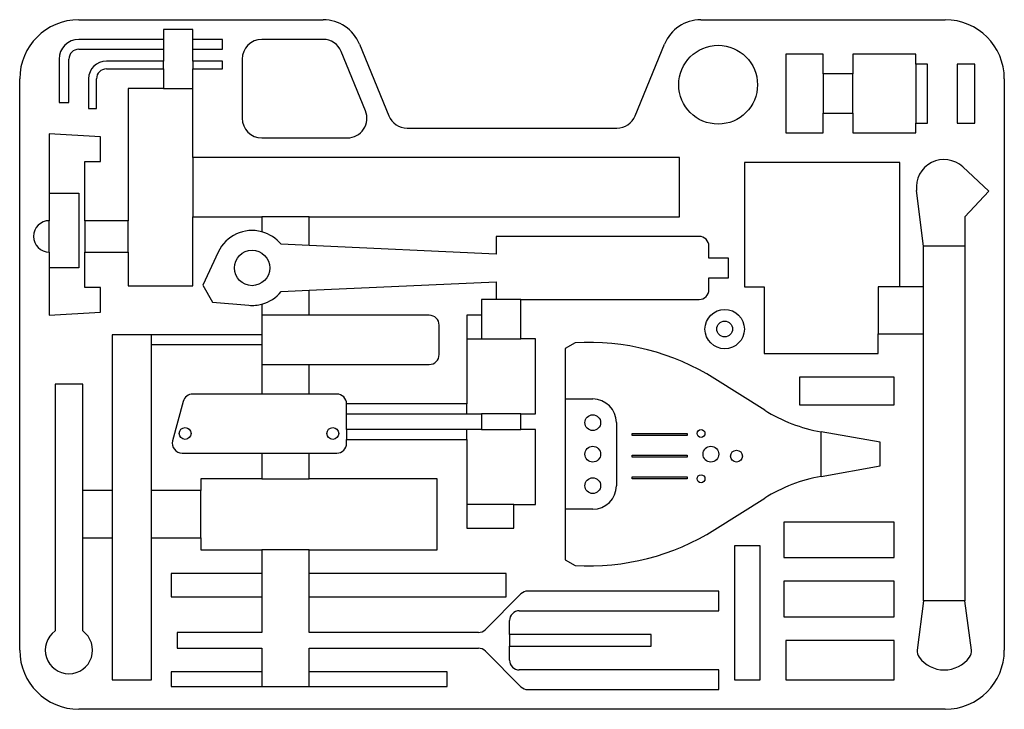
# Model space of a CAD drawing. Extents: x -26 to 474, y -14 to 336.
import ezdxf

# ---------------------------------------------------------------- set-up
doc = ezdxf.new("R2010")
doc.units = 0
doc.linetypes.add('DXF_CONTINUOUS', pattern=[0])
doc.linetypes.add('SOLID', pattern=[0])
doc.layers.get('DEFPOINTS').update_dxf_attribs({"color": 8, "linetype": 'SOLID'})

msp = doc.modelspace()

# ---------------------------------------------------------------- linework, layer by layer
at = {"layer": 'DEFPOINTS', "color": 8, "linetype": 'DXF_CONTINUOUS'}
for p, q in [((3.7, 336.39), (127.77, 336.39)), ((319.62, 336.39), (443.7, 336.39)), ((61.7, 331.39), (46.7, 331.39)), ((46.7, 331.39), (46.7, 326.39)), ((61.7, 326.39), (61.7, 331.39)), ((46.7, 326.39), (3.7, 326.39)), ((46.7, 326.39), (46.7, 321.39)), ((76.7, 326.39), (61.7, 326.39)), ((61.7, 321.39), (61.7, 326.39)), ((76.7, 321.39), (76.7, 326.39)), ((127.77, 326.39), (96.7, 326.39)), ((3.7, 321.39), (46.7, 321.39)), ((46.7, 321.39), (46.7, 315.39)), ((61.7, 315.39), (61.7, 321.39)), ((61.7, 321.39), (76.7, 321.39)), ((149.3, 290.18), (137.03, 320.18)), ((146.28, 323.96), (161.15, 287.6)), ((286.24, 287.6), (301.11, 323.96)), ((-6.3, 316.39), (-6.3, 294.39)), ((-1.3, 294.39), (-1.3, 316.39)), ((46.7, 315.39), (17.7, 315.39)), ((46.7, 311.39), (46.7, 315.39)), ((76.7, 315.39), (61.7, 315.39)), ((61.7, 315.39), (61.7, 311.39)), ((76.7, 311.39), (76.7, 315.39)), ((86.7, 316.39), (86.7, 286.39)), ((381.7, 318.89), (362.7, 318.89)), ((362.7, 318.89), (362.7, 278.89)), ((381.7, 308.89), (381.7, 318.89)), ((428.7, 318.89), (396.7, 318.89)), ((396.7, 318.89), (396.7, 308.89)), ((428.7, 313.89), (428.7, 318.89)), ((17.7, 311.39), (46.7, 311.39)), ((46.7, 311.39), (46.7, 301.39)), ((61.7, 266.39), (61.7, 311.39)), ((61.7, 311.39), (76.7, 311.39)), ((434.7, 313.89), (428.7, 313.89)), ((428.7, 313.89), (428.7, 283.89)), ((434.7, 283.89), (434.7, 313.89)), ((458.7, 313.89), (449.7, 313.89)), ((449.7, 313.89), (449.7, 283.89)), ((458.7, 283.89), (458.7, 313.89)), ((-26.3, 16.39), (-26.3, 306.39)), ((8.7, 306.39), (8.7, 291.39)), ((12.7, 291.39), (12.7, 306.39)), ((396.7, 308.89), (381.7, 308.89)), ((381.7, 308.89), (381.7, 288.89)), ((396.7, 288.89), (396.7, 308.89)), ((473.7, 306.39), (473.7, 16.39)), ((46.7, 301.39), (28.7, 301.39)), ((28.7, 301.39), (28.7, 234.39)), ((46.7, 301.39), (61.7, 301.39)), ((-6.3, 294.39), (-1.3, 294.39)), ((8.7, 291.39), (12.7, 291.39)), ((381.7, 278.89), (381.7, 288.89)), ((381.7, 288.89), (396.7, 288.89)), ((396.7, 288.89), (396.7, 278.89)), ((170.41, 281.39), (276.98, 281.39)), ((428.7, 278.89), (428.7, 283.89)), ((428.7, 283.89), (434.7, 283.89)), ((449.7, 283.89), (458.7, 283.89)), ((14.7, 276.89), (-11.3, 278.39)), ((-11.3, 278.39), (-11.3, 234.39)), ((14.7, 264.39), (14.7, 276.89)), ((96.7, 276.39), (140.04, 276.39)), ((362.7, 278.89), (381.7, 278.89)), ((396.7, 278.89), (428.7, 278.89)), ((308.7, 266.39), (61.7, 266.39)), ((61.7, 266.39), (61.7, 236.39)), ((308.7, 236.39), (308.7, 266.39)), ((6.7, 234.39), (6.7, 264.39)), ((6.7, 264.39), (14.7, 264.39)), ((420.7, 263.89), (341.7, 263.89)), ((341.7, 263.89), (341.7, 200.89)), ((420.7, 200.89), (420.7, 263.89)), ((452.6, 261.65), (465.79, 249.39)), ((-11.3, 248.39), (3.7, 248.39)), ((3.7, 248.39), (3.7, 210.39)), ((432.7, 221.39), (429.18, 249.66)), ((465.79, 249.39), (453.7, 236.38)), ((61.7, 201.39), (61.7, 236.39)), ((61.7, 236.39), (96.7, 236.39)), ((96.7, 236.39), (96.7, 228.72)), ((120.7, 236.39), (96.7, 236.39)), ((120.7, 221.74), (120.7, 236.39)), ((120.7, 236.39), (308.7, 236.39)), ((453.7, 236.38), (453.7, 41.39)), ((-11.3, 218.39), (-11.3, 234.39)), ((28.7, 234.39), (6.7, 234.39)), ((6.7, 234.39), (6.7, 218.39)), ((28.7, 218.39), (28.7, 234.39)), ((318.7, 226.39), (215.7, 226.39)), ((215.7, 226.39), (215.7, 217.39)), ((120.7, 221.74), (106.43, 222.39)), ((215.7, 217.39), (120.7, 221.74)), ((323.7, 215.39), (323.7, 221.39)), ((432.7, 200.89), (432.7, 221.39)), ((453.7, 221.39), (432.7, 221.39)), ((-11.3, 218.39), (-11.3, 186.39)), ((6.7, 200.39), (6.7, 218.39)), ((6.7, 218.39), (28.7, 218.39)), ((28.7, 218.39), (28.7, 201.39)), ((74.48, 218.43), (66.68, 201.72)), ((333.7, 215.39), (323.7, 215.39)), ((333.7, 205.39), (333.7, 215.39)), ((3.7, 210.39), (-11.3, 210.39)), ((323.7, 199.39), (323.7, 205.39)), ((323.7, 205.39), (333.7, 205.39)), ((14.7, 200.39), (6.7, 200.39)), ((14.7, 187.89), (14.7, 200.39)), ((28.7, 201.39), (61.7, 201.39)), ((66.68, 201.72), (71.68, 193.06)), ((120.7, 199.04), (215.7, 203.39)), ((215.7, 203.39), (215.7, 194.39)), ((341.7, 200.89), (351.7, 200.89)), ((351.7, 200.89), (351.7, 166.89)), ((420.7, 200.89), (409.7, 200.89)), ((409.7, 200.89), (409.7, 176.89)), ((432.7, 200.89), (420.7, 200.89)), ((432.7, 176.89), (432.7, 200.89)), ((106.43, 198.39), (120.7, 199.04)), ((120.7, 186.39), (120.7, 199.04)), ((71.68, 193.06), (90.05, 191.46)), ((96.7, 192.06), (96.7, 176.39)), ((215.7, 194.39), (208.2, 194.39)), ((208.2, 194.39), (208.2, 186.39)), ((228.2, 194.39), (215.7, 194.39)), ((228.2, 174.39), (228.2, 194.39)), ((228.2, 194.39), (318.7, 194.39)), ((-11.3, 186.39), (14.7, 187.89)), ((120.7, 186.39), (96.7, 186.39)), ((181.7, 186.39), (120.7, 186.39)), ((208.2, 186.39), (200.7, 186.39)), ((200.7, 186.39), (200.7, 141.39)), ((208.2, 186.39), (208.2, 174.39)), ((186.7, 166.39), (186.7, 181.39)), ((96.7, 176.39), (20.7, 176.39)), ((20.7, 176.39), (20.7, 97.39)), ((40.7, 171.39), (40.7, 176.39)), ((96.7, 176.39), (96.7, 171.39)), ((409.7, 166.89), (409.7, 176.89)), ((409.7, 176.89), (432.7, 176.89)), ((432.7, 41.39), (432.7, 176.89)), ((40.7, 97.39), (40.7, 171.39)), ((96.7, 171.39), (40.7, 171.39)), ((96.7, 171.39), (96.7, 146.39)), ((200.7, 174.39), (208.2, 174.39)), ((208.2, 174.39), (228.2, 174.39)), ((235.7, 174.39), (228.2, 174.39)), ((235.7, 136.39), (235.7, 174.39)), ((255.7, 172.39), (250.7, 169.5)), ((250.7, 169.5), (250.7, 62.28)), ((351.7, 166.89), (409.7, 166.89)), ((96.7, 161.39), (120.7, 161.39)), ((120.7, 146.39), (120.7, 161.39)), ((120.7, 161.39), (181.7, 161.39)), ((5.7, 151.39), (-8.3, 151.39)), ((-8.3, 151.39), (-8.3, 26.14)), ((5.7, 97.39), (5.7, 151.39)), ((352.02, 138.23), (326.62, 154.2)), ((417.7, 154.89), (369.7, 154.89)), ((369.7, 154.89), (369.7, 140.89)), ((417.7, 140.89), (417.7, 154.89)), ((96.7, 146.39), (61.54, 146.39)), ((120.7, 146.39), (96.7, 146.39)), ((134.7, 146.39), (120.7, 146.39)), ((56.71, 142.68), (51.37, 122.68)), ((200.7, 141.39), (139.7, 141.39)), ((139.7, 136.39), (139.7, 141.39)), ((200.7, 136.39), (200.7, 141.39)), ((250.7, 143.89), (264.7, 143.89)), ((369.7, 140.89), (417.7, 140.89)), ((139.7, 128.39), (139.7, 136.39)), ((139.7, 136.39), (208.2, 136.39)), ((208.2, 136.39), (208.2, 128.39)), ((228.2, 136.39), (208.2, 136.39)), ((228.2, 128.39), (228.2, 136.39)), ((228.2, 136.39), (235.7, 136.39)), ((276.7, 131.89), (276.7, 99.89)), ((208.2, 128.39), (139.7, 128.39)), ((139.7, 128.39), (139.7, 123.39)), ((200.7, 123.39), (200.7, 128.39)), ((208.2, 128.39), (228.2, 128.39)), ((235.7, 128.39), (228.2, 128.39)), ((235.7, 90.39), (235.7, 128.39)), ((284.7, 125.39), (284.7, 126.39)), ((284.7, 126.39), (312.7, 126.39)), ((312.7, 125.39), (284.7, 125.39)), ((312.7, 126.39), (312.7, 125.39)), ((410.7, 121.89), (380.7, 127.18)), ((380.7, 104.6), (380.7, 127.18)), ((139.7, 121.39), (139.7, 123.39)), ((139.7, 123.39), (200.7, 123.39)), ((200.7, 123.39), (200.7, 78.39)), ((410.7, 109.89), (410.7, 121.89)), ((56.2, 116.39), (96.7, 116.39)), ((96.7, 116.39), (96.7, 103.39)), ((96.7, 116.39), (120.7, 116.39)), ((120.7, 103.39), (120.7, 116.39)), ((120.7, 116.39), (134.7, 116.39)), ((284.7, 114.39), (284.7, 115.39)), ((284.7, 115.39), (312.7, 115.39)), ((312.7, 115.39), (312.7, 114.39)), ((312.7, 114.39), (284.7, 114.39)), ((380.7, 104.6), (410.7, 109.89)), ((96.7, 103.39), (65.7, 103.39)), ((65.7, 103.39), (65.7, 97.39)), ((96.7, 103.39), (120.7, 103.39)), ((185.7, 103.39), (120.7, 103.39)), ((185.7, 67.39), (185.7, 103.39)), ((284.7, 103.39), (284.7, 104.39)), ((284.7, 104.39), (312.7, 104.39)), ((312.7, 103.39), (284.7, 103.39)), ((312.7, 104.39), (312.7, 103.39)), ((20.7, 97.39), (5.7, 97.39)), ((5.7, 73.39), (5.7, 97.39)), ((20.7, 97.39), (20.7, 73.39)), ((65.7, 97.39), (40.7, 97.39)), ((40.7, 73.39), (40.7, 97.39)), ((65.7, 73.39), (65.7, 97.39)), ((224.7, 90.39), (200.7, 90.39)), ((224.7, 78.39), (224.7, 90.39)), ((224.7, 90.39), (235.7, 90.39)), ((326.62, 77.58), (352.02, 93.55)), ((264.7, 87.89), (250.7, 87.89)), ((417.7, 81.39), (361.7, 81.39)), ((361.7, 81.39), (361.7, 63.39)), ((417.7, 63.39), (417.7, 81.39)), ((200.7, 78.39), (224.7, 78.39)), ((5.7, 26.14), (5.7, 73.39)), ((5.7, 73.39), (20.7, 73.39)), ((20.7, 73.39), (20.7, 1.39)), ((40.7, 1.39), (40.7, 73.39)), ((40.7, 73.39), (65.7, 73.39)), ((65.7, 73.39), (65.7, 67.39)), ((65.7, 67.39), (96.7, 67.39)), ((96.7, 67.39), (96.7, 55.39)), ((120.7, 67.39), (96.7, 67.39)), ((120.7, 55.39), (120.7, 67.39)), ((120.7, 67.39), (185.7, 67.39)), ((349.7, 69.39), (336.7, 69.39)), ((336.7, 69.39), (336.7, 1.39)), ((349.7, 1.39), (349.7, 69.39)), ((250.7, 62.28), (255.7, 59.39)), ((361.7, 63.39), (417.7, 63.39)), ((96.7, 55.39), (50.7, 55.39)), ((50.7, 55.39), (50.7, 43.39)), ((96.7, 55.39), (96.7, 43.39)), ((220.7, 55.39), (120.7, 55.39)), ((120.7, 43.39), (120.7, 55.39)), ((220.7, 43.39), (220.7, 55.39)), ((417.7, 51.39), (361.7, 51.39)), ((361.7, 51.39), (361.7, 33.39)), ((417.7, 33.39), (417.7, 51.39)), ((328.7, 46.39), (231.77, 46.39)), ((328.7, 36.39), (328.7, 46.39)), ((50.7, 43.39), (96.7, 43.39)), ((96.7, 43.39), (96.7, 25.39)), ((120.7, 25.39), (120.7, 43.39)), ((120.7, 43.39), (220.7, 43.39)), ((228.23, 44.93), (210.16, 26.86)), ((432.7, 41.39), (429.43, 16.45)), ((453.7, 41.39), (432.7, 41.39)), ((456.96, 16.45), (453.7, 41.39)), ((227.42, 36.39), (328.7, 36.39)), ((222.42, 24.39), (222.42, 31.39)), ((361.7, 33.39), (417.7, 33.39)), ((96.7, 25.39), (53.7, 25.39)), ((53.7, 25.39), (53.7, 17.39)), ((206.63, 25.39), (120.7, 25.39)), ((294.42, 24.39), (222.42, 24.39)), ((222.42, 24.39), (222.42, 18.39)), ((294.42, 18.39), (294.42, 24.39)), ((417.7, 21.39), (362.7, 21.39)), ((362.7, 21.39), (362.7, 1.39)), ((417.7, 1.39), (417.7, 21.39)), ((53.7, 17.39), (96.7, 17.39)), ((96.7, 17.39), (96.7, 5.39)), ((120.7, 5.39), (120.7, 17.39)), ((120.7, 17.39), (206.63, 17.39)), ((210.16, 15.93), (228.23, -2.14)), ((222.42, 11.39), (222.42, 18.39)), ((222.42, 18.39), (294.42, 18.39)), ((96.7, 5.39), (50.7, 5.39)), ((50.7, 5.39), (50.7, -2.11)), ((96.7, 5.39), (96.7, -2.11)), ((190.7, 5.39), (120.7, 5.39)), ((120.7, -2.11), (120.7, 5.39)), ((190.7, -2.11), (190.7, 5.39)), ((328.7, 6.39), (227.42, 6.39)), ((328.7, -3.61), (328.7, 6.39)), ((20.7, 1.39), (40.7, 1.39)), ((336.7, 1.39), (349.7, 1.39)), ((362.7, 1.39), (417.7, 1.39)), ((50.7, -2.11), (190.7, -2.11)), ((231.77, -3.61), (328.7, -3.61)), ((443.7, -13.61), (3.7, -13.61))]:
    msp.add_line(p, q, dxfattribs=at)
for centre, radius in [((328.35, 303.39), 20), ((91.7, 210.39), 9), ((331.7, 179.39), 10), ((331.7, 179.39), 4), ((264.7, 131.89), 4), ((57.7, 126.39), 3), ((132.7, 126.39), 3), ((319.7, 126.39), 2), ((264.7, 115.89), 4), ((324.7, 115.89), 4), ((337.7, 114.89), 3), ((319.7, 103.39), 2), ((264.7, 99.89), 4)]:
    msp.add_circle(centre, radius, dxfattribs=at)
for centre, radius, start, end in [((3.7, 306.39), 30, 90, 180), ((127.77, 316.39), 20, 22.249, 90), ((319.62, 316.39), 20, 90, 157.751), ((443.7, 306.39), 30, 0, 90), ((3.7, 316.39), 10, 90, 180), ((96.7, 316.39), 10, 90, 180), ((127.77, 316.39), 10, 22.249, 90), ((3.7, 316.39), 5, 90, 180), ((17.7, 306.39), 9, 90, 180), ((17.7, 306.39), 5, 90, 180), ((140.04, 286.39), 10, -90, 22.249), ((96.7, 286.39), 10, 180, -90), ((170.41, 291.39), 10, -157.751, -90), ((276.98, 291.39), 10, -90, -22.249), ((443.07, 251.39), 14, 47.0934, -172.9066), ((-11.3, 226.39), 8, 90, -90), ((91.7, 210.39), 19, 74.7425, 154.9728), ((91.7, 210.39), 19, 39.1667, 74.7425), ((318.7, 221.39), 5, 0, 90), ((91.7, 210.39), 19, -74.7425, -39.1667), ((318.7, 199.39), 5, -90, 0), ((91.7, 210.39), 19, -94.9728, -74.7425), ((181.7, 181.39), 5, 0, 90), ((262.76, 52.6), 120, 57.8495, 93.3744), ((181.7, 166.39), 5, -90, 0), ((61.54, 141.39), 5, 90, 165.0686), ((134.7, 141.39), 5, 0, 90), ((264.7, 131.89), 12, 0, 90), ((394.59, 205.97), 80, -122.1505, -100), ((56.2, 121.39), 5, 165.0686, -90), ((134.7, 121.39), 5, -90, 0), ((394.59, 25.82), 80, 100, 122.1505), ((264.7, 99.89), 12, -90, 0), ((262.76, 179.18), 120, -93.3744, -57.8495), ((231.77, 41.39), 5, 90, 135), ((227.42, 31.39), 5, 90, 180), ((-1.3, 16.39), 12, 125.6853, 54.3147), ((206.63, 30.39), 5, -90, -45), ((3.7, 16.39), 30, 180, -90), ((206.63, 12.39), 5, 45, 90), ((434.39, 15.8), 5, 172.5446, -143.1849), ((443.7, 16.39), 30, -90, 0), ((452, 15.8), 5, -36.8151, 7.4554), ((227.42, 11.39), 5, 180, -90), ((443.2, 22.39), 16, -143.1849, -36.8151), ((231.77, 1.39), 5, -135, -90)]:
    msp.add_arc(centre, radius, start, end, dxfattribs=at)

doc.saveas('drawing.dxf')
